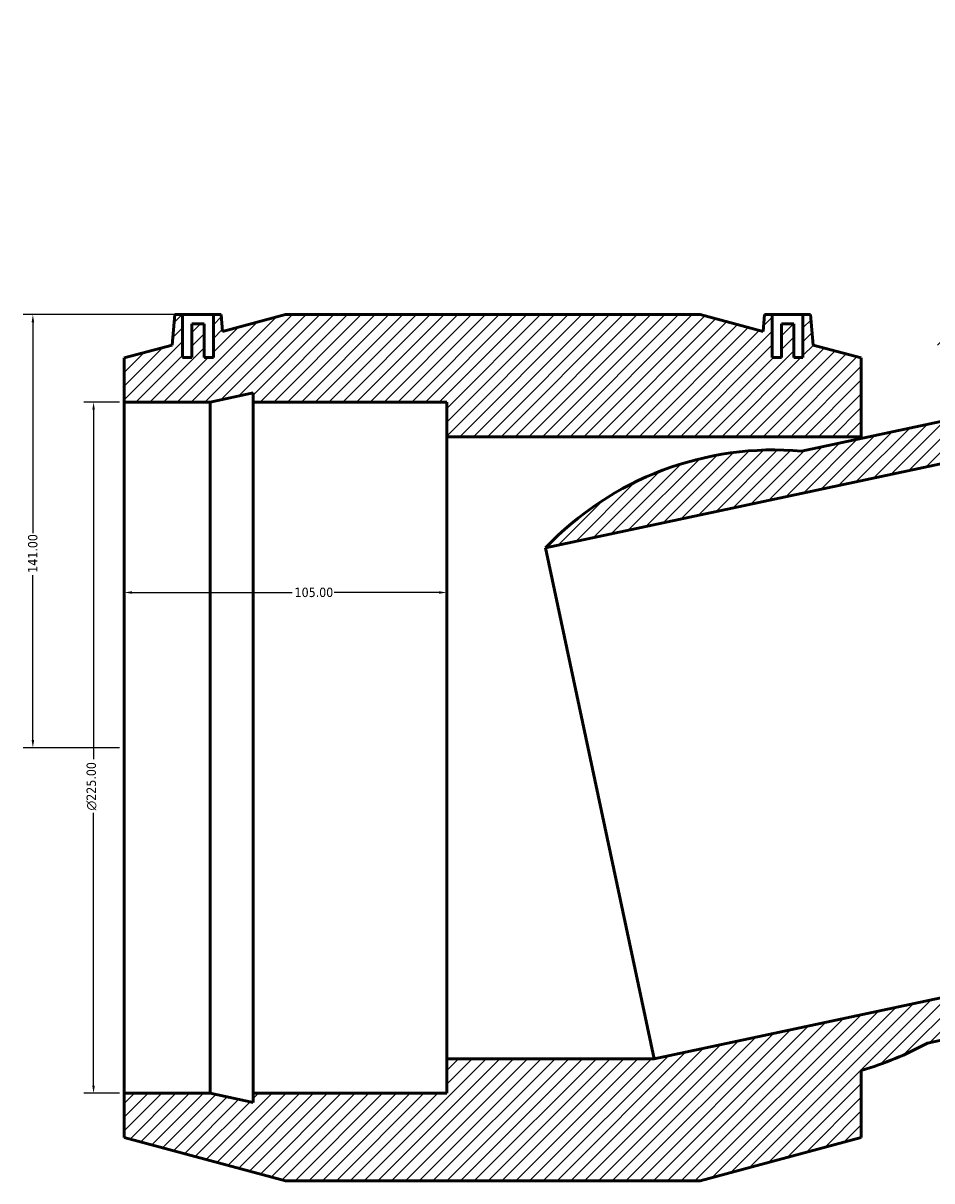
# Model space of a CAD drawing. Header units: millimetres. Extents: x -151 to 1681, y -786 to 1182.
# Tile 1 of 7: x 297 to 593, y -751 to -374. Entities that reach past the tile are written whole.
import ezdxf

# ---------------------------------------------------------------- set-up
doc = ezdxf.new("R2010")
doc.units = ezdxf.units.MM
for name, color, linetype, lineweight in [('Dimension (ANSI)', 7, 'Continuous', 25), ('Hatch (ANSI)', 7, 'Continuous', 18), ('Visible (ANSI)', 7, 'Continuous', 50)]:
    doc.layers.add(name, color=color, linetype=linetype, lineweight=lineweight)
doc.styles.add('Note Text (ANSI)', font='tahoma.ttf')
doc.dimstyles.new('Default - mm (ANSI)', dxfattribs={"dimtxt": 3.048, "dimasz": 2.5, "dimexe": 3.175, "dimexo": 1.6002, "dimgap": 0.8, "dimtad": 0, "dimtoh": 1, "dimrnd": 1e-08, "dimzin": 4, "dimdsep": 46, "dimtxsty": 'Note Text (ANSI)', "dimcen": 0.09, "dimdle": 10, "dimclrd": 256, "dimclre": 256, "dimclrt": 256, "dimadec": 1, "dimazin": 1, "dimtfac": 1, "dimtofl": 0, "dimtmove": 0, "dimatfit": 3, "dimfxl": 1, "dimtolj": 1, "dimtzin": 4, "dimlwd": -1, "dimlwe": -1, "dimarcsym": 0})

# ---------------------------------------------------------------- blocks, each defined once
blk = doc.blocks.new('*D8')
at = {"layer": 'Defpoints', "color": 0, "transparency": 16777216}
for p in [(348.73, -468.66), (299.97, -609.66), (329.73, -609.66)]:
    blk.add_point(p, dxfattribs=at)
at = {"layer": 'Dimension (ANSI)', "transparency": 16777216}
for p, q in [((347.13, -468.66), (296.8, -468.66)), ((299.97, -471.16), (299.97, -539.82)), ((299.97, -607.16), (299.97, -553.5)), ((328.13, -609.66), (296.8, -609.66))]:
    blk.add_line(p, q, dxfattribs=at)
for points in [[(299.55, -471.16), (300.39, -471.16), (299.97, -468.66)], [(299.55, -607.16), (300.39, -607.16), (299.97, -609.66)]]:
    blk.add_solid(points, dxfattribs=at)
at = {"layer": 'Dimension (ANSI)', "color": 230, "true_color": 0xff0080, "transparency": 16777216, "insert": (298.38, -552.7), "char_height": 3.048, "attachment_point": 1, "rotation": 90, "style": 'Note Text (ANSI)'}
blk.add_mtext('\\A1;141.00', dxfattribs=at)
blk = doc.blocks.new('*D9')
at = {"layer": 'Defpoints', "color": 0, "transparency": 16777216}
for p in [(434.73, -559.13), (329.73, -609.66), (434.73, -609.66)]:
    blk.add_point(p, dxfattribs=at)
at = {"layer": 'Dimension (ANSI)', "transparency": 16777216}
for p, q in [((332.23, -559.13), (384.39, -559.13)), ((432.23, -559.13), (398.07, -559.13))]:
    blk.add_line(p, q, dxfattribs=at)
for points in [[(332.23, -558.72), (332.23, -559.55), (329.73, -559.13)], [(432.23, -558.72), (432.23, -559.55), (434.73, -559.13)]]:
    blk.add_solid(points, dxfattribs=at)
at = {"layer": 'Dimension (ANSI)', "color": 230, "true_color": 0xff0080, "transparency": 16777216, "insert": (385.19, -557.55), "char_height": 3.048, "attachment_point": 1, "style": 'Note Text (ANSI)'}
blk.add_mtext('\\A1;105.00', dxfattribs=at)
blk = doc.blocks.new('*D10')
at = {"layer": 'Defpoints', "color": 0, "transparency": 16777216}
for p in [(329.73, -497.16), (319.73, -722.16), (329.73, -722.16)]:
    blk.add_point(p, dxfattribs=at)
at = {"layer": 'Dimension (ANSI)', "transparency": 16777216}
for p, q in [((328.13, -497.16), (316.56, -497.16)), ((319.73, -499.66), (319.73, -613.44)), ((319.73, -719.66), (319.73, -630.88)), ((328.13, -722.16), (316.56, -722.16))]:
    blk.add_line(p, q, dxfattribs=at)
for points in [[(319.31, -499.66), (320.15, -499.66), (319.73, -497.16)], [(319.31, -719.66), (320.15, -719.66), (319.73, -722.16)]]:
    blk.add_solid(points, dxfattribs=at)
at = {"layer": 'Dimension (ANSI)', "color": 230, "true_color": 0xff0080, "transparency": 16777216, "insert": (317.44, -630.08), "char_height": 3.048, "attachment_point": 1, "rotation": 90, "style": 'Note Text (ANSI)'}
blk.add_mtext('\\A1;\\fAIGDT|b0|i0;\\H3.0480;\\ln\\fTahoma|b0|i0;\\H3.0480;225.00', dxfattribs=at)

msp = doc.modelspace()

# ---------------------------------------------------------------- hatches: boundary and pattern name
at = {"layer": 'Hatch (ANSI)'}
h = msp.add_hatch(dxfattribs=at)
h.set_pattern_fill('ANSI31', color=256, scale=25.4, style=0)
h.set_pattern_definition([(45, (0, 0), (-2.245064, 2.245064), [])])
edge = h.paths.add_edge_path()
edge.add_ellipse((541.416, -615.678), major_axis=(8.891, 102.594), ratio=1, start_angle=0, end_angle=51.31873)
edge.add_line((466.884, -544.618), (713.253, -492.251))
edge.add_ellipse((674.068, -587.482), major_axis=(39.185, 95.232), ratio=1, start_angle=0, end_angle=51.31873)
edge.add_line((624.217, -497.374), (550.306, -513.085))
h.paths.add_polyline_path([(517.23, -468.66), (382.23, -468.66), (361.712, -474.17), (361.23, -468.66), (358.73, -468.66), (358.73, -482.66), (355.73, -482.66), (355.73, -471.66), (351.73, -471.66), (351.73, -482.66), (348.73, -482.66), (348.73, -468.66), (346.23, -468.66), (345.364, -478.561), (329.73, -482.76), (329.73, -497.16), (357.73, -497.16), (371.73, -494.184), (371.73, -497.16), (434.73, -497.16), (434.73, -508.41), (569.73, -508.41), (569.73, -482.76), (554.097, -478.561), (553.23, -468.66), (550.73, -468.66), (550.73, -482.66), (547.73, -482.66), (547.73, -471.66), (543.73, -471.66), (543.73, -482.66), (540.73, -482.66), (540.73, -468.66), (538.23, -468.66), (537.748, -474.17)])
h.paths.add_polyline_path([(759.693, -388.428), (636.364, -443.337), (619.862, -456.717), (617.18, -451.879), (614.896, -452.896), (620.59, -465.685), (617.85, -466.905), (613.376, -456.856), (609.721, -458.483), (614.196, -468.532), (611.455, -469.753), (605.761, -456.963), (603.477, -457.98), (606.713, -467.377), (594.138, -477.572), (604.571, -501.004), (727.9, -446.095), (723.324, -435.818), (780.877, -410.193), (779.667, -407.475), (793.667, -404.499), (819.246, -393.11), (813.389, -379.955), (797.399, -382.478), (792.581, -373.785), (790.297, -374.802), (795.991, -387.592), (793.25, -388.812), (788.776, -378.763), (785.122, -380.39), (789.596, -390.439), (786.856, -391.659), (781.161, -378.869), (778.877, -379.886), (780.678, -385.117)])
edge = h.paths.add_edge_path()
edge.add_line((751.064, -700.957), (874.393, -646.048))
edge.add_line((874.393, -646.048), (916.619, -611.813))
edge.add_line((916.619, -611.813), (910.762, -598.658))
edge.add_line((910.762, -598.658), (885.183, -610.047))
edge.add_line((885.183, -610.047), (873.603, -618.459))
edge.add_line((873.603, -618.459), (872.393, -615.741))
edge.add_line((872.393, -615.741), (814.84, -641.365))
edge.add_line((814.84, -641.365), (810.264, -631.088))
edge.add_line((810.264, -631.088), (748.6, -658.543))
edge.add_line((748.6, -658.543), (502.23, -710.91))
edge.add_line((502.23, -710.91), (434.73, -710.91))
edge.add_line((434.73, -710.91), (434.73, -722.16))
edge.add_line((434.73, -722.16), (371.73, -722.16))
edge.add_line((371.73, -722.16), (371.73, -725.136))
edge.add_line((371.73, -725.136), (357.73, -722.16))
edge.add_line((357.73, -722.16), (329.73, -722.16))
edge.add_line((329.73, -722.16), (329.73, -736.56))
edge.add_line((329.73, -736.56), (382.23, -750.66))
edge.add_line((382.23, -750.66), (517.23, -750.66))
edge.add_line((517.23, -750.66), (569.73, -736.56))
edge.add_line((569.73, -736.56), (569.73, -714.688))
edge.add_ellipse((541.416, -615.678), major_axis=(28.315, -99.009), ratio=1, start_angle=0, end_angle=12.99333)
edge.add_line((591.266, -705.786), (665.177, -690.076))
edge.add_ellipse((674.068, -587.482), major_axis=(-8.891, -102.594), ratio=1, start_angle=0, end_angle=12.99333)
edge.add_line((688.472, -689.448), (697.368, -709.43))
edge.add_line((697.368, -709.43), (751.064, -700.957))

# ---------------------------------------------------------------- linework, layer by layer
at = {"layer": 'Visible (ANSI)'}
for p, q in [((346.23, -468.66), (345.364, -478.561)), ((348.73, -468.66), (346.23, -468.66)), ((348.73, -482.66), (348.73, -468.66)), ((348.73, -468.66), (358.73, -468.66)), ((361.23, -468.66), (358.73, -468.66)), ((358.73, -468.66), (358.73, -482.66)), ((361.712, -474.17), (361.23, -468.66)), ((382.23, -468.66), (361.712, -474.17)), ((517.23, -468.66), (382.23, -468.66)), ((537.748, -474.17), (517.23, -468.66)), ((538.23, -468.66), (537.748, -474.17)), ((540.73, -468.66), (538.23, -468.66)), ((540.73, -482.66), (540.73, -468.66)), ((540.73, -468.66), (550.73, -468.66)), ((553.23, -468.66), (550.73, -468.66)), ((550.73, -468.66), (550.73, -482.66)), ((554.097, -478.561), (553.23, -468.66)), ((355.73, -471.66), (351.73, -471.66)), ((351.73, -471.66), (351.73, -482.66)), ((355.73, -482.66), (355.73, -471.66)), ((547.73, -471.66), (543.73, -471.66)), ((543.73, -471.66), (543.73, -482.66)), ((547.73, -482.66), (547.73, -471.66)), ((345.364, -478.561), (329.73, -482.76)), ((569.73, -482.76), (554.097, -478.561)), ((329.73, -482.76), (329.73, -497.16)), ((351.73, -482.66), (348.73, -482.66)), ((358.73, -482.66), (355.73, -482.66)), ((543.73, -482.66), (540.73, -482.66)), ((550.73, -482.66), (547.73, -482.66)), ((569.73, -508.41), (569.73, -482.76)), ((466.884, -544.618), (713.253, -492.251)), ((329.73, -497.16), (357.73, -497.16)), ((329.73, -722.16), (329.73, -497.16)), ((357.73, -497.16), (371.73, -494.184)), ((357.73, -722.16), (357.73, -497.16)), ((371.73, -494.184), (371.73, -497.16)), ((371.73, -497.16), (434.73, -497.16)), ((371.73, -722.16), (371.73, -497.16)), ((434.73, -497.16), (434.73, -508.41)), ((624.217, -497.374), (550.306, -513.085)), ((434.73, -508.41), (569.73, -508.41)), ((434.73, -710.91), (434.73, -508.41)), ((569.73, -508.956), (569.73, -508.41)), ((466.884, -544.618), (502.23, -710.91)), ((748.6, -658.543), (502.23, -710.91)), ((591.266, -705.786), (665.177, -690.076)), ((502.23, -710.91), (434.73, -710.91)), ((434.73, -710.91), (434.73, -722.16)), ((569.73, -736.56), (569.73, -714.688)), ((357.73, -722.16), (329.73, -722.16)), ((329.73, -722.16), (329.73, -736.56)), ((371.73, -725.136), (357.73, -722.16)), ((434.73, -722.16), (371.73, -722.16)), ((371.73, -722.16), (371.73, -725.136)), ((329.73, -736.56), (382.23, -750.66)), ((517.23, -750.66), (569.73, -736.56)), ((382.23, -750.66), (517.23, -750.66))]:
    msp.add_line(p, q, dxfattribs=at)
for start, end in [(85.04717, 136.3659), (285.9595, 298.95283)]:
    msp.add_arc((541.416, -615.678), 102.978, start, end, dxfattribs=at)

# ---------------------------------------------------------------- dimensions: what is measured, and where the dimension line sits
at = {"layer": 'Dimension (ANSI)'}
for base, p1, p2, angle, override, picture, middle in [((299.97, -609.66), (348.73, -468.66), (329.73, -609.66), 90, {"dimtoh": 0, "dimdec": 2, "dimtp": 0, "dimtm": 0, "dimtdec": 2, "dimatfit": 1}, '*D8', (299.97, -546.66)), ((434.73, -559.132), (329.73, -609.66), (434.73, -609.66), 180, {"dimtoh": 0, "dimdec": 2, "dimse1": 1, "dimse2": 1, "dimtp": 0, "dimtm": 0, "dimtdec": 2, "dimatfit": 1}, '*D9', (391.23, -559.132))]:
    dim = msp.add_linear_dim(base=base, p1=p1, p2=p2, angle=angle, dimstyle='Default - mm (ANSI)', override=override, dxfattribs=at)
    dim.commit()
    dim.dimension.update_dxf_attribs({"geometry": picture, "text_midpoint": middle, "dimtype": 160})
dim = msp.add_linear_dim(base=(319.73, -722.16), p1=(329.73, -497.16), p2=(329.73, -722.16), angle=90, text='\\fAIGDT|b0|i0;\\H3.0480;\\ln\\fTahoma|b0|i0;\\H3.0480;<>', dimstyle='Default - mm (ANSI)', override={"dimtoh": 0, "dimdec": 2, "dimtp": 0, "dimtm": 0, "dimtdec": 2, "dimatfit": 1}, dxfattribs=at)
dim.commit()
dim.dimension.update_dxf_attribs({"geometry": '*D10', "text_midpoint": (319.73, -622.16), "dimtype": 160})

doc.saveas('drawing.dxf')
